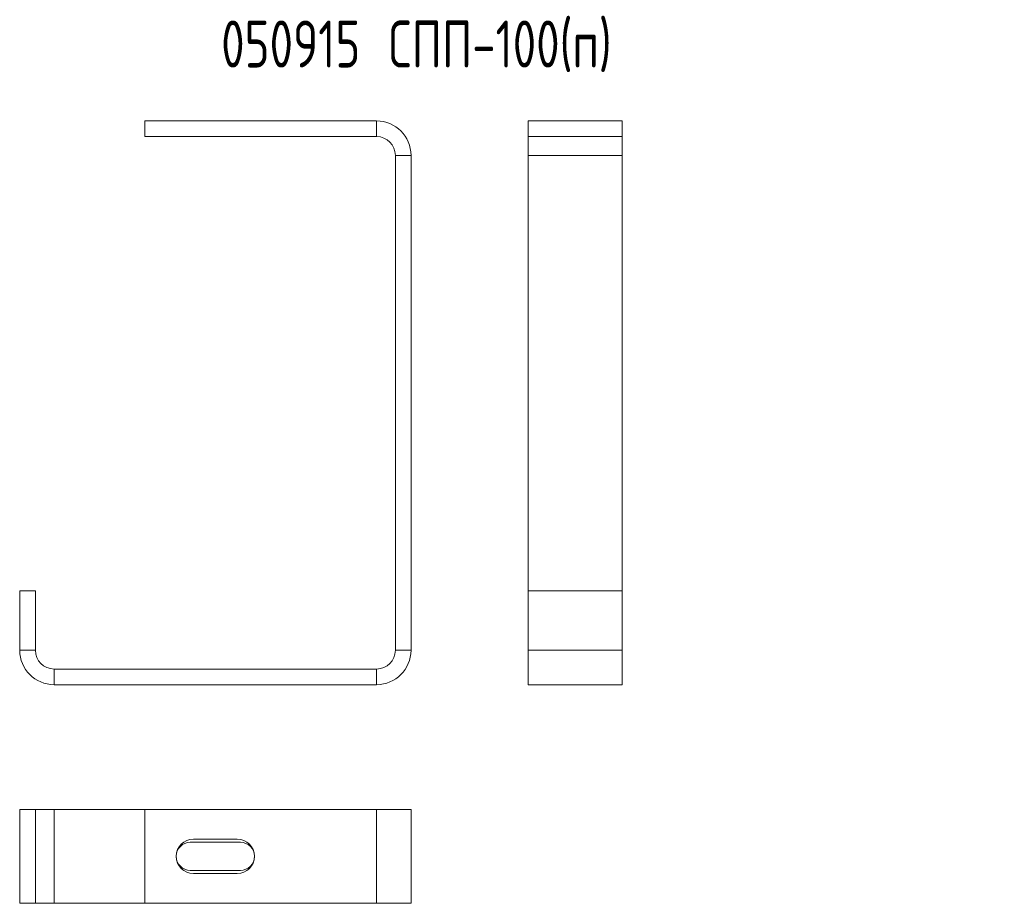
# Model space of a CAD drawing. Header units: millimetres. Extents: x -54 to 908, y -5 to 794.
# Tile 2 of 3: x 2 to 317, y 512 to 794. Entities that reach past the tile are written whole.
import ezdxf

# ---------------------------------------------------------------- set-up
doc = ezdxf.new("R2010")
doc.units = ezdxf.units.MM
doc.styles.add('SLDTEXTSTYLE0', font='TXT', dxfattribs={"width": 0.7, "bigfont": 'bigfont'})

msp = doc.modelspace()

# ---------------------------------------------------------------- linework, layer by layer
at = {"color": 7, "linetype": 'Continuous', "lineweight": 15}
for p, q in [((116.09, 761.48), (42.09, 761.48)), ((42.09, 761.48), (42.09, 756.48)), ((116.09, 756.48), (116.09, 761.48)), ((164.52, 761.48), (164.52, 756.48)), ((164.52, 761.48), (194.52, 761.48)), ((194.52, 761.48), (194.52, 756.48)), ((116.09, 756.48), (42.09, 756.48)), ((164.52, 756.48), (194.52, 756.48)), ((164.52, 750.48), (164.52, 756.48)), ((194.52, 750.48), (194.52, 756.48)), ((127.09, 750.48), (122.09, 750.48)), ((122.09, 592.48), (122.09, 750.48)), ((127.09, 592.48), (127.09, 750.48)), ((164.52, 750.48), (194.52, 750.48)), ((164.52, 611.48), (164.52, 750.48)), ((194.52, 611.48), (194.52, 750.48)), ((7.09, 611.48), (2.09, 611.48)), ((2.09, 611.48), (2.09, 592.48)), ((7.09, 611.48), (7.09, 592.48)), ((164.52, 611.48), (194.52, 611.48)), ((164.52, 611.48), (164.52, 592.48)), ((194.52, 611.48), (194.52, 592.48)), ((2.09, 592.48), (7.09, 592.48)), ((122.09, 592.48), (127.09, 592.48)), ((164.52, 592.48), (194.52, 592.48)), ((164.52, 592.48), (164.52, 581.48)), ((194.52, 592.48), (194.52, 581.48)), ((13.09, 586.48), (13.09, 581.48)), ((13.09, 586.48), (116.09, 586.48)), ((116.09, 581.48), (116.09, 586.48)), ((13.09, 581.48), (116.09, 581.48)), ((164.52, 581.48), (194.52, 581.48)), ((2.09, 541.68), (2.09, 511.68)), ((7.09, 541.68), (2.09, 541.68)), ((7.09, 541.68), (7.09, 511.68)), ((7.09, 541.68), (13.09, 541.68)), ((13.09, 541.68), (13.09, 511.68)), ((13.09, 541.68), (42.09, 541.68)), ((42.09, 541.68), (42.09, 511.68)), ((116.09, 541.68), (42.09, 541.68)), ((116.09, 541.68), (116.09, 511.68)), ((127.09, 541.68), (116.09, 541.68)), ((127.09, 541.68), (127.09, 511.68)), ((71.59, 532.18), (57.59, 532.18)), ((72.59, 531.18), (56.59, 531.18)), ((56.59, 522.18), (72.59, 522.18)), ((57.59, 521.18), (71.59, 521.18)), ((7.09, 511.68), (2.09, 511.68)), ((7.09, 511.68), (13.09, 511.68)), ((13.09, 511.68), (42.09, 511.68)), ((116.09, 511.68), (42.09, 511.68)), ((127.09, 511.68), (116.09, 511.68))]:
    msp.add_line(p, q, dxfattribs=at)
for centre, radius, start, end in [((116.09, 750.48), 11, 0, 90), ((116.09, 750.48), 6, 360, 90), ((13.09, 592.48), 11, 180, 270), ((13.09, 592.48), 6, 180, 270), ((116.09, 592.48), 6, 270, 0), ((116.09, 592.48), 11, 270, 0), ((57.59, 526.68), 5.5, 90, 270), ((71.59, 526.68), 5.5, 270, 90), ((56.59, 526.68), 4.5, 90, 270), ((72.59, 526.68), 4.5, 270, 90)]:
    msp.add_arc(centre, radius, start, end, dxfattribs=at)

# ---------------------------------------------------------------- texts
at = {"color": 7, "linetype": 'Continuous', "lineweight": 0, "insert": (66.45, 793.53), "char_height": 15, "attachment_point": 1, "style": 'SLDTEXTSTYLE0'}
msp.add_mtext('050915 \\M+18452\\M+18450\\M+18450-100(\\M+18481)', dxfattribs=at)

doc.saveas('drawing.dxf')
